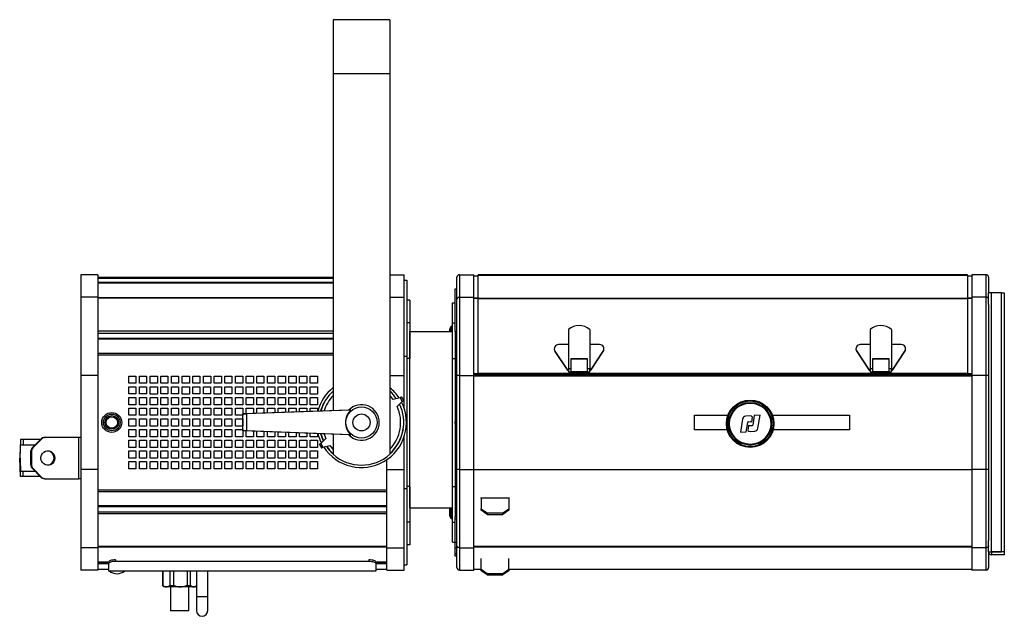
# Model space of a CAD drawing. Header units: millimetres. Extents: x 67 to 1149, y -763 to 433.
# Tile 15 of 15: x 457 to 1149, y 14 to 433. Entities that reach past the tile are written whole.
import ezdxf

# ---------------------------------------------------------------- set-up
doc = ezdxf.new("R2010")
doc.units = ezdxf.units.MM

msp = doc.modelspace()

# ---------------------------------------------------------------- linework, layer by layer
at = {"color": 7, "linetype": 'Continuous', "lineweight": 25}
for p, q in [((717.18, 433.21), (677.18, 433.21)), ((677.18, 433.21), (677.18, 395.21)), ((717.18, 433.21), (717.18, 395.21)), ((717.18, 395.21), (677.18, 395.21)), ((677.18, 395.21), (677.18, 158.52)), ((717.18, 395.21), (717.18, 127.85)), ((511.98, 254.01), (499.98, 254.01)), ((499.98, 254.01), (499.98, 238.23)), ((511.98, 254.01), (511.98, 238.23)), ((511.98, 252.21), (677.18, 252.21)), ((677.18, 251.28), (511.98, 251.28)), ((717.18, 254.01), (727.08, 254.01)), ((727.08, 238.23), (727.08, 254.01)), ((727.08, 250.21), (729.08, 250.21)), ((729.08, 250.21), (729.08, 196.71)), ((764.28, 236.92), (764.28, 252.21)), ((766.08, 254.01), (766.08, 238.23)), ((766.08, 254.01), (776.08, 254.01)), ((776.08, 238.23), (776.08, 254.01)), ((776.08, 253.21), (779.08, 253.21)), ((1123.08, 254.05), (779.08, 254.05)), ((779.08, 254.05), (1123.08, 254.05)), ((779.08, 253.64), (779.08, 254.05)), ((779.08, 254.05), (779.08, 254.05)), ((779.08, 253.64), (1123.08, 253.64)), ((779.08, 237.61), (779.08, 253.64)), ((1123.08, 253.64), (1123.08, 254.05)), ((1123.08, 254.05), (1123.08, 254.05)), ((1123.08, 253.64), (1123.08, 237.61)), ((1123.08, 253.21), (1126.08, 253.21)), ((1136.08, 254.01), (1126.08, 254.01)), ((1126.08, 254.01), (1126.08, 238.23)), ((1136.08, 238.23), (1136.08, 254.01)), ((1137.88, 252.21), (1137.88, 241.2)), ((677.18, 248.46), (511.98, 248.46)), ((511.98, 248.42), (677.18, 248.42)), ((763.08, 244.21), (764.28, 244.21)), ((763.08, 214.21), (763.08, 244.21)), ((511.98, 238.23), (499.98, 238.23)), ((499.98, 238.23), (499.98, 183.21)), ((511.98, 238.23), (511.98, 183.21)), ((677.18, 237.77), (511.98, 237.77)), ((677.18, 237.45), (511.98, 237.45)), ((717.18, 238.23), (727.08, 238.23)), ((727.08, 183.21), (727.08, 238.23)), ((731.08, 236.21), (729.08, 236.21)), ((731.08, 236.21), (731.08, 220.21)), ((764.28, 183.21), (764.28, 236.92)), ((766.08, 238.23), (766.08, 183.21)), ((766.08, 238.23), (776.08, 238.23)), ((776.08, 183.21), (776.08, 238.23)), ((776.08, 237.72), (779.08, 237.72)), ((776.08, 237.53), (779.08, 237.53)), ((779.08, 237.36), (779.08, 237.61)), ((779.08, 237.61), (1123.08, 237.61)), ((779.08, 184.87), (779.08, 237.36)), ((779.08, 237.36), (1123.08, 237.36)), ((1123.08, 237.72), (1126.08, 237.72)), ((1123.08, 237.61), (1123.08, 237.36)), ((1123.08, 237.53), (1126.08, 237.53)), ((1123.08, 237.36), (1123.08, 184.87)), ((1126.08, 238.23), (1126.08, 183.21)), ((1136.08, 238.23), (1126.08, 238.23)), ((1136.08, 183.21), (1136.08, 238.23)), ((1139.89, 241.2), (1137.88, 241.2)), ((1137.88, 233.04), (1137.88, 241.2)), ((1139.89, 59.2), (1139.89, 241.2)), ((1146.88, 241.2), (1139.89, 241.2)), ((1146.88, 59.2), (1146.88, 241.2)), ((1146.88, 241.2), (1148.88, 241.2)), ((1148.88, 241.2), (1148.88, 59.2)), ((761.08, 234.21), (763.08, 234.21)), ((761.08, 220.21), (761.08, 234.21)), ((1137.88, 233.04), (1137.88, 183.21)), ((731.08, 220.21), (729.08, 220.21)), ((731.08, 220.21), (731.08, 195.21)), ((759.18, 214.21), (759.18, 215.71)), ((761.08, 218.09), (760.25, 217.59)), ((760.25, 214.21), (760.25, 217.59)), ((761.08, 220.21), (763.08, 220.21)), ((761.08, 195.21), (761.08, 220.21)), ((842.58, 215.6), (842.58, 187.9)), ((857.58, 215.6), (857.58, 187.9)), ((1054.58, 215.6), (1054.58, 187.9)), ((1069.58, 215.6), (1069.58, 187.9)), ((677.18, 214.25), (511.98, 214.25)), ((511.98, 213.06), (677.18, 213.06)), ((511.98, 209.34), (677.18, 209.34)), ((677.18, 208.67), (511.98, 208.67)), ((731.08, 90.21), (731.08, 214.21)), ((731.08, 214.21), (761.08, 214.21)), ((761.08, 90.21), (761.08, 214.21)), ((764.28, 214.21), (763.08, 214.21)), ((763.08, 214.21), (763.08, 84.21)), ((832.65, 201.93), (832.65, 201.68)), ((842.58, 204.9), (835.65, 204.9)), ((864.52, 204.9), (857.58, 204.9)), ((867.52, 201.68), (867.52, 201.93)), ((1044.65, 201.93), (1044.65, 201.68)), ((1054.58, 204.9), (1047.65, 204.9)), ((1076.52, 204.9), (1069.58, 204.9)), ((1079.52, 201.68), (1079.52, 201.93)), ((511.98, 198.97), (677.18, 198.97)), ((677.18, 197.52), (511.98, 197.52)), ((727.08, 196.71), (729.08, 196.71)), ((729.08, 196.71), (729.08, 103.71)), ((731.08, 195.21), (729.08, 195.21)), ((761.08, 195.21), (763.08, 195.21)), ((833.14, 200.3), (841.69, 187.44)), ((833.14, 200.3), (833.14, 200.05)), ((833.14, 200.05), (841.69, 187.19)), ((855.88, 194.82), (844.28, 194.82)), ((844.28, 194.82), (844.28, 187.9)), ((855.88, 194.57), (844.28, 194.57)), ((855.88, 187.9), (855.88, 194.82)), ((858.47, 187.44), (867.02, 200.3)), ((858.47, 187.19), (867.02, 200.05)), ((867.02, 200.05), (867.02, 200.3)), ((1045.14, 200.3), (1053.69, 187.44)), ((1045.14, 200.3), (1045.14, 200.05)), ((1045.14, 200.05), (1053.69, 187.19)), ((1067.88, 194.82), (1056.28, 194.82)), ((1056.28, 194.82), (1056.28, 187.9)), ((1067.88, 194.57), (1056.28, 194.57)), ((1067.88, 187.9), (1067.88, 194.82)), ((1070.47, 187.44), (1079.02, 200.3)), ((1070.47, 187.19), (1079.02, 200.05)), ((1079.02, 200.05), (1079.02, 200.3)), ((841.69, 187.19), (841.69, 187.44)), ((844.28, 187.9), (842.58, 187.9)), ((842.58, 187.9), (842.58, 185.85)), ((844.28, 187.9), (844.28, 186.1)), ((857.58, 187.9), (855.88, 187.9)), ((855.88, 186.1), (855.88, 187.9)), ((857.58, 185.85), (857.58, 187.9)), ((858.47, 187.44), (858.47, 187.19)), ((1053.69, 187.19), (1053.69, 187.44)), ((1056.28, 187.9), (1054.58, 187.9)), ((1054.58, 187.9), (1054.58, 185.85)), ((1056.28, 187.9), (1056.28, 186.1)), ((1067.88, 186.1), (1067.88, 187.9)), ((1069.58, 187.9), (1067.88, 187.9)), ((1069.58, 185.85), (1069.58, 187.9)), ((1070.47, 187.44), (1070.47, 187.19)), ((511.98, 183.21), (499.98, 183.21)), ((499.98, 183.21), (499.98, 117.21)), ((511.98, 183.21), (511.98, 117.21)), ((533.66, 182.72), (538.66, 182.72)), ((533.66, 177.72), (533.66, 182.72)), ((538.66, 182.72), (538.66, 177.72)), ((541.19, 182.72), (546.19, 182.72)), ((541.19, 177.72), (541.19, 182.72)), ((546.19, 182.72), (546.19, 177.72)), ((548.71, 182.72), (553.71, 182.72)), ((548.71, 177.72), (548.71, 182.72)), ((553.71, 182.72), (553.71, 177.72)), ((556.16, 182.72), (561.16, 182.72)), ((556.16, 177.72), (556.16, 182.72)), ((561.16, 182.72), (561.16, 177.72)), ((563.69, 182.72), (568.69, 182.72)), ((563.69, 177.72), (563.69, 182.72)), ((568.69, 182.72), (568.69, 177.72)), ((571.21, 182.72), (576.21, 182.72)), ((571.21, 177.72), (571.21, 182.72)), ((576.21, 182.72), (576.21, 177.72)), ((578.66, 177.72), (578.66, 182.72)), ((578.66, 182.72), (583.66, 182.72)), ((583.66, 182.72), (583.66, 177.72)), ((586.19, 177.72), (586.19, 182.72)), ((586.19, 182.72), (591.19, 182.72)), ((591.19, 182.72), (591.19, 177.72)), ((593.71, 177.72), (593.71, 182.72)), ((593.71, 182.72), (598.71, 182.72)), ((598.71, 182.72), (598.71, 177.72)), ((601.16, 177.72), (601.16, 182.72)), ((601.16, 182.72), (606.16, 182.72)), ((606.16, 182.72), (606.16, 177.72)), ((608.69, 177.72), (608.69, 182.72)), ((608.69, 182.72), (613.69, 182.72)), ((613.69, 182.72), (613.69, 177.72)), ((616.21, 177.72), (616.21, 182.72)), ((616.21, 182.72), (621.21, 182.72)), ((621.21, 182.72), (621.21, 177.72)), ((623.66, 177.72), (623.66, 182.72)), ((623.66, 182.72), (628.66, 182.72)), ((628.66, 182.72), (628.66, 177.72)), ((631.19, 177.72), (631.19, 182.72)), ((631.19, 182.72), (636.19, 182.72)), ((636.19, 182.72), (636.19, 177.72)), ((638.71, 177.72), (638.71, 182.72)), ((638.71, 182.72), (643.71, 182.72)), ((643.71, 182.72), (643.71, 177.72)), ((646.16, 177.72), (646.16, 182.72)), ((646.16, 182.72), (651.16, 182.72)), ((651.16, 182.72), (651.16, 177.72)), ((653.69, 177.72), (653.69, 182.72)), ((653.69, 182.72), (658.69, 182.72)), ((658.69, 182.72), (658.69, 177.72)), ((661.21, 177.72), (661.21, 182.72)), ((661.21, 182.72), (666.21, 182.72)), ((666.21, 182.72), (666.21, 177.72)), ((717.18, 183.21), (727.08, 183.21)), ((727.08, 160.29), (727.08, 183.21)), ((766.08, 183.21), (764.28, 183.21)), ((764.28, 117.21), (764.28, 183.21)), ((766.08, 183.21), (776.08, 183.21)), ((766.08, 183.21), (766.08, 117.21)), ((776.08, 184.72), (779.08, 184.72)), ((776.08, 184.71), (779.08, 184.71)), ((1126.08, 183.56), (776.08, 183.56)), ((776.08, 117.21), (776.08, 183.21)), ((1126.08, 182.76), (776.08, 182.76)), ((779.08, 184.87), (1123.08, 184.87)), ((779.08, 184.05), (779.08, 184.87)), ((779.08, 184.05), (1123.08, 184.05)), ((842.58, 185.85), (857.58, 185.85)), ((844.28, 186.1), (855.88, 186.1)), ((1054.58, 185.85), (1069.58, 185.85)), ((1056.28, 186.1), (1067.88, 186.1)), ((1123.08, 184.87), (1123.08, 184.05)), ((1123.08, 184.72), (1126.08, 184.72)), ((1123.08, 184.71), (1126.08, 184.71)), ((1136.08, 183.21), (1126.08, 183.21)), ((1126.08, 183.21), (1126.08, 117.21)), ((1137.88, 183.21), (1136.08, 183.21)), ((1136.08, 117.21), (1136.08, 183.21)), ((1137.88, 183.21), (1137.88, 117.21)), ((538.66, 177.72), (533.66, 177.72)), ((533.66, 175.21), (538.66, 175.21)), ((533.66, 170.21), (533.66, 175.21)), ((538.66, 175.21), (538.66, 170.21)), ((541.18, 175.21), (546.18, 175.21)), ((541.18, 170.21), (541.18, 175.21)), ((546.19, 177.72), (541.19, 177.72)), ((546.18, 175.21), (546.18, 170.21)), ((553.71, 177.72), (548.71, 177.72)), ((548.71, 175.2), (553.71, 175.2)), ((548.71, 170.2), (548.71, 175.2)), ((553.71, 175.2), (553.71, 170.2)), ((561.16, 177.72), (556.16, 177.72)), ((556.16, 175.21), (561.16, 175.21)), ((556.16, 170.21), (556.16, 175.21)), ((561.16, 175.21), (561.16, 170.21)), ((563.68, 175.21), (568.68, 175.21)), ((563.68, 170.21), (563.68, 175.21)), ((568.69, 177.72), (563.69, 177.72)), ((568.68, 175.21), (568.68, 170.21)), ((576.21, 177.72), (571.21, 177.72)), ((571.21, 175.2), (576.21, 175.2)), ((571.21, 170.2), (571.21, 175.2)), ((576.21, 175.2), (576.21, 170.2)), ((583.66, 177.72), (578.66, 177.72)), ((578.66, 170.21), (578.66, 175.21)), ((578.66, 175.21), (583.66, 175.21)), ((583.66, 175.21), (583.66, 170.21)), ((586.18, 170.21), (586.18, 175.21)), ((586.18, 175.21), (591.18, 175.21)), ((591.19, 177.72), (586.19, 177.72)), ((591.18, 175.21), (591.18, 170.21)), ((598.71, 177.72), (593.71, 177.72)), ((593.71, 170.2), (593.71, 175.2)), ((593.71, 175.2), (598.71, 175.2)), ((598.71, 175.2), (598.71, 170.2)), ((606.16, 177.72), (601.16, 177.72)), ((601.16, 170.21), (601.16, 175.21)), ((601.16, 175.21), (606.16, 175.21)), ((606.16, 175.21), (606.16, 170.21)), ((608.68, 170.21), (608.68, 175.21)), ((608.68, 175.21), (613.68, 175.21)), ((613.69, 177.72), (608.69, 177.72)), ((613.68, 175.21), (613.68, 170.21)), ((621.21, 177.72), (616.21, 177.72)), ((616.21, 170.2), (616.21, 175.2)), ((616.21, 175.2), (621.21, 175.2)), ((621.21, 175.2), (621.21, 170.2)), ((628.66, 177.72), (623.66, 177.72)), ((623.66, 170.21), (623.66, 175.21)), ((623.66, 175.21), (628.66, 175.21)), ((628.66, 175.21), (628.66, 170.21)), ((631.18, 170.21), (631.18, 175.21)), ((631.18, 175.21), (636.18, 175.21)), ((636.19, 177.72), (631.19, 177.72)), ((636.18, 175.21), (636.18, 170.21)), ((643.71, 177.72), (638.71, 177.72)), ((638.71, 170.2), (638.71, 175.2)), ((638.71, 175.2), (643.71, 175.2)), ((643.71, 175.2), (643.71, 170.2)), ((651.16, 177.72), (646.16, 177.72)), ((646.16, 170.21), (646.16, 175.21)), ((646.16, 175.21), (651.16, 175.21)), ((651.16, 175.21), (651.16, 170.21)), ((653.68, 170.21), (653.68, 175.21)), ((653.68, 175.21), (658.68, 175.21)), ((658.69, 177.72), (653.69, 177.72)), ((658.68, 175.21), (658.68, 170.21)), ((666.21, 177.72), (661.21, 177.72)), ((661.21, 170.2), (661.21, 175.2)), ((661.21, 175.2), (666.21, 175.2)), ((666.21, 175.2), (666.21, 170.2)), ((538.66, 170.21), (533.66, 170.21)), ((533.66, 167.7), (538.66, 167.7)), ((533.66, 162.7), (533.66, 167.7)), ((538.66, 167.7), (538.66, 162.7)), ((546.18, 170.21), (541.18, 170.21)), ((541.18, 167.7), (546.18, 167.7)), ((541.18, 162.7), (541.18, 167.7)), ((546.18, 167.7), (546.18, 162.7)), ((553.71, 170.2), (548.71, 170.2)), ((548.71, 167.69), (553.71, 167.69)), ((548.71, 162.69), (548.71, 167.69)), ((553.71, 167.69), (553.71, 162.69)), ((561.16, 170.21), (556.16, 170.21)), ((556.16, 167.7), (561.16, 167.7)), ((556.16, 162.7), (556.16, 167.7)), ((561.16, 167.7), (561.16, 162.7)), ((568.68, 170.21), (563.68, 170.21)), ((563.68, 167.7), (568.68, 167.7)), ((563.68, 162.7), (563.68, 167.7)), ((568.68, 167.7), (568.68, 162.7)), ((576.21, 170.2), (571.21, 170.2)), ((571.21, 167.69), (576.21, 167.69)), ((571.21, 162.69), (571.21, 167.69)), ((576.21, 167.69), (576.21, 162.69)), ((583.66, 170.21), (578.66, 170.21)), ((578.66, 167.7), (583.66, 167.7)), ((578.66, 162.7), (578.66, 167.7)), ((583.66, 167.7), (583.66, 162.7)), ((591.18, 170.21), (586.18, 170.21)), ((586.18, 162.7), (586.18, 167.7)), ((586.18, 167.7), (591.18, 167.7)), ((591.18, 167.7), (591.18, 162.7)), ((598.71, 170.2), (593.71, 170.2)), ((593.71, 162.69), (593.71, 167.69)), ((593.71, 167.69), (598.71, 167.69)), ((598.71, 167.69), (598.71, 162.69)), ((606.16, 170.21), (601.16, 170.21)), ((601.16, 167.7), (606.16, 167.7)), ((601.16, 162.7), (601.16, 167.7)), ((606.16, 167.7), (606.16, 162.7)), ((613.68, 170.21), (608.68, 170.21)), ((608.68, 162.7), (608.68, 167.7)), ((608.68, 167.7), (613.68, 167.7)), ((613.68, 167.7), (613.68, 162.7)), ((621.21, 170.2), (616.21, 170.2)), ((616.21, 162.69), (616.21, 167.69)), ((616.21, 167.69), (621.21, 167.69)), ((621.21, 167.69), (621.21, 162.69)), ((628.66, 170.21), (623.66, 170.21)), ((623.66, 167.7), (628.66, 167.7)), ((623.66, 162.7), (623.66, 167.7)), ((628.66, 167.7), (628.66, 162.7)), ((636.18, 170.21), (631.18, 170.21)), ((631.18, 162.7), (631.18, 167.7)), ((631.18, 167.7), (636.18, 167.7)), ((636.18, 167.7), (636.18, 162.7)), ((643.71, 170.2), (638.71, 170.2)), ((638.71, 162.69), (638.71, 167.69)), ((638.71, 167.69), (643.71, 167.69)), ((643.71, 167.69), (643.71, 162.69)), ((651.16, 170.21), (646.16, 170.21)), ((646.16, 167.7), (651.16, 167.7)), ((646.16, 162.7), (646.16, 167.7)), ((651.16, 167.7), (651.16, 162.7)), ((658.68, 170.21), (653.68, 170.21)), ((653.68, 162.7), (653.68, 167.7)), ((653.68, 167.7), (658.68, 167.7)), ((658.68, 167.7), (658.68, 162.7)), ((666.21, 170.2), (661.21, 170.2)), ((661.21, 162.69), (661.21, 167.69)), ((661.21, 167.69), (666.21, 167.69)), ((666.21, 167.69), (666.21, 162.69)), ((724.31, 167.62), (719.47, 166.32)), ((724.31, 167.62), (725.83, 164.99)), ((725.3, 168.1), (726.74, 165.61)), ((538.66, 162.7), (533.66, 162.7)), ((533.66, 155.22), (533.66, 160.22)), ((533.66, 160.22), (538.66, 160.22)), ((538.66, 160.22), (538.66, 155.22)), ((546.18, 162.7), (541.18, 162.7)), ((541.19, 155.22), (541.19, 160.22)), ((541.19, 160.22), (546.19, 160.22)), ((546.19, 160.22), (546.19, 155.22)), ((553.71, 162.69), (548.71, 162.69)), ((548.71, 155.22), (548.71, 160.22)), ((548.71, 160.22), (553.71, 160.22)), ((553.71, 160.22), (553.71, 155.22)), ((561.16, 162.7), (556.16, 162.7)), ((556.16, 160.22), (561.16, 160.22)), ((556.16, 155.22), (556.16, 160.22)), ((561.16, 160.22), (561.16, 155.22)), ((568.68, 162.7), (563.68, 162.7)), ((563.69, 160.22), (568.69, 160.22)), ((563.69, 155.22), (563.69, 160.22)), ((568.69, 160.22), (568.69, 155.22)), ((576.21, 162.69), (571.21, 162.69)), ((571.21, 160.22), (576.21, 160.22)), ((571.21, 155.22), (571.21, 160.22)), ((576.21, 160.22), (576.21, 155.22)), ((583.66, 162.7), (578.66, 162.7)), ((578.66, 155.22), (578.66, 160.22)), ((578.66, 160.22), (583.66, 160.22)), ((583.66, 160.22), (583.66, 155.22)), ((591.18, 162.7), (586.18, 162.7)), ((586.19, 155.22), (586.19, 160.22)), ((586.19, 160.22), (591.19, 160.22)), ((591.19, 160.22), (591.19, 155.22)), ((598.71, 162.69), (593.71, 162.69)), ((593.71, 155.22), (593.71, 160.22)), ((593.71, 160.22), (598.71, 160.22)), ((598.71, 160.22), (598.71, 155.22)), ((606.16, 162.7), (601.16, 162.7)), ((601.16, 155.22), (601.16, 160.22)), ((601.16, 160.22), (606.16, 160.22)), ((606.16, 160.22), (606.16, 155.22)), ((613.68, 162.7), (608.68, 162.7)), ((608.69, 155.22), (608.69, 160.22)), ((608.69, 160.22), (613.69, 160.22)), ((613.69, 160.22), (613.69, 155.22)), ((621.21, 162.69), (616.21, 162.69)), ((616.21, 156.3), (616.21, 160.22)), ((616.21, 160.22), (621.21, 160.22)), ((621.21, 160.22), (621.21, 156.48)), ((628.66, 162.7), (623.66, 162.7)), ((623.66, 156.57), (623.66, 160.22)), ((623.66, 160.22), (628.66, 160.22)), ((628.66, 160.22), (628.66, 156.75)), ((636.18, 162.7), (631.18, 162.7)), ((631.19, 156.84), (631.19, 160.22)), ((631.19, 160.22), (636.19, 160.22)), ((636.19, 160.22), (636.19, 157.02)), ((643.71, 162.69), (638.71, 162.69)), ((638.71, 157.12), (638.71, 160.22)), ((638.71, 160.22), (643.71, 160.22)), ((643.71, 160.22), (643.71, 157.3)), ((651.16, 162.7), (646.16, 162.7)), ((646.16, 157.39), (646.16, 160.22)), ((646.16, 160.22), (651.16, 160.22)), ((651.16, 160.22), (651.16, 157.57)), ((658.68, 162.7), (653.68, 162.7)), ((653.69, 157.66), (653.69, 160.22)), ((653.69, 160.22), (658.69, 160.22)), ((658.69, 160.22), (658.69, 157.85)), ((666.21, 162.69), (661.21, 162.69)), ((661.21, 157.94), (661.21, 160.22)), ((661.21, 160.22), (666.21, 160.22)), ((666.21, 160.22), (666.21, 158.12)), ((722.28, 161.45), (725.83, 164.99)), ((538.66, 155.22), (533.66, 155.22)), ((533.66, 147.71), (533.66, 152.71)), ((533.66, 152.71), (538.66, 152.71)), ((538.66, 152.71), (538.66, 147.71)), ((541.18, 147.71), (541.18, 152.71)), ((541.18, 152.71), (546.18, 152.71)), ((546.19, 155.22), (541.19, 155.22)), ((546.18, 152.71), (546.18, 147.71)), ((553.71, 155.22), (548.71, 155.22)), ((548.71, 147.7), (548.71, 152.7)), ((548.71, 152.7), (553.71, 152.7)), ((553.71, 152.7), (553.71, 147.7)), ((561.16, 155.22), (556.16, 155.22)), ((556.16, 152.71), (561.16, 152.71)), ((556.16, 147.71), (556.16, 152.71)), ((561.16, 152.71), (561.16, 147.71)), ((563.68, 152.71), (568.68, 152.71)), ((563.68, 147.71), (563.68, 152.71)), ((568.69, 155.22), (563.69, 155.22)), ((568.68, 152.71), (568.68, 147.71)), ((576.21, 155.22), (571.21, 155.22)), ((571.21, 152.7), (576.21, 152.7)), ((571.21, 147.7), (571.21, 152.7)), ((576.21, 152.7), (576.21, 147.7)), ((583.66, 155.22), (578.66, 155.22)), ((578.66, 147.71), (578.66, 152.71)), ((578.66, 152.71), (583.66, 152.71)), ((583.66, 152.71), (583.66, 147.71)), ((586.18, 147.71), (586.18, 152.71)), ((586.18, 152.71), (591.18, 152.71)), ((591.19, 155.22), (586.19, 155.22)), ((591.18, 152.71), (591.18, 147.71)), ((598.71, 155.22), (593.71, 155.22)), ((593.71, 147.7), (593.71, 152.7)), ((593.71, 152.7), (598.71, 152.7)), ((598.71, 152.7), (598.71, 147.7)), ((606.16, 155.22), (601.16, 155.22)), ((601.16, 147.71), (601.16, 152.71)), ((601.16, 152.71), (606.16, 152.71)), ((606.16, 152.71), (606.16, 147.71)), ((608.68, 147.71), (608.68, 152.71)), ((608.68, 152.71), (613.68, 152.71)), ((613.69, 155.22), (608.69, 155.22)), ((613.68, 152.71), (613.68, 147.71)), ((688.23, 158.92), (613.79, 156.21)), ((613.79, 144.21), (613.79, 156.21)), ((613.79, 156.21), (616.38, 156.21)), ((689.67, 158.83), (616.38, 156.21)), ((616.38, 156.21), (616.38, 144.21)), ((689.67, 158.83), (688.17, 158.87)), ((931.08, 145.06), (931.08, 155.36)), ((931.08, 155.36), (954.77, 155.36)), ((964.86, 152.47), (963.41, 143.38)), ((970.3, 154.77), (967.17, 154.58)), ((971.4, 150.32), (971.99, 154.02)), ((973.13, 154.99), (972.08, 148.35)), ((977.22, 155.24), (973.13, 154.99)), ((975.78, 146.14), (977.22, 155.24)), ((985.86, 155.36), (1040.08, 155.36)), ((1040.08, 155.36), (1040.08, 145.06)), ((538.66, 147.71), (533.66, 147.71)), ((546.18, 147.71), (541.18, 147.71)), ((553.71, 147.7), (548.71, 147.7)), ((561.16, 147.71), (556.16, 147.71)), ((568.68, 147.71), (563.68, 147.71)), ((576.21, 147.7), (571.21, 147.7)), ((583.66, 147.71), (578.66, 147.71)), ((591.18, 147.71), (586.18, 147.71)), ((598.71, 147.7), (593.71, 147.7)), ((606.16, 147.71), (601.16, 147.71)), ((613.68, 147.71), (608.68, 147.71)), ((762.99, 149.41), (762.99, 151)), ((967.5, 143.62), (968.56, 150.26)), ((969.23, 148.29), (968.65, 144.6)), ((969.02, 150.68), (970.87, 150.79)), ((971.61, 147.93), (969.76, 147.82)), ((465.79, 132.38), (471.74, 138.54)), ((472.26, 138.54), (466.31, 132.38)), ((472.26, 138.54), (471.74, 138.54)), ((474.47, 139.71), (474.99, 139.71)), ((498.5, 139.71), (474.99, 139.71)), ((498.5, 110.71), (498.5, 139.71)), ((499.98, 139.71), (498.5, 139.71)), ((533.66, 145.2), (538.66, 145.2)), ((533.66, 140.2), (533.66, 145.2)), ((538.66, 140.2), (533.66, 140.2)), ((538.66, 145.2), (538.66, 140.2)), ((541.18, 140.2), (541.18, 145.2)), ((541.18, 145.2), (546.18, 145.2)), ((546.18, 140.2), (541.18, 140.2)), ((546.18, 145.2), (546.18, 140.2)), ((548.71, 140.19), (548.71, 145.19)), ((548.71, 145.19), (553.71, 145.19)), ((553.71, 140.19), (548.71, 140.19)), ((553.71, 145.19), (553.71, 140.19)), ((556.16, 145.2), (561.16, 145.2)), ((556.16, 140.2), (556.16, 145.2)), ((561.16, 140.2), (556.16, 140.2)), ((561.16, 145.2), (561.16, 140.2)), ((563.68, 145.2), (568.68, 145.2)), ((563.68, 140.2), (563.68, 145.2)), ((568.68, 140.2), (563.68, 140.2)), ((568.68, 145.2), (568.68, 140.2)), ((571.21, 145.19), (576.21, 145.19)), ((571.21, 140.19), (571.21, 145.19)), ((576.21, 140.19), (571.21, 140.19)), ((576.21, 145.19), (576.21, 140.19)), ((578.66, 145.2), (583.66, 145.2)), ((578.66, 140.2), (578.66, 145.2)), ((583.66, 140.2), (578.66, 140.2)), ((583.66, 145.2), (583.66, 140.2)), ((586.18, 140.2), (586.18, 145.2)), ((586.18, 145.2), (591.18, 145.2)), ((591.18, 140.2), (586.18, 140.2)), ((591.18, 145.2), (591.18, 140.2)), ((593.71, 140.19), (593.71, 145.19)), ((593.71, 145.19), (598.71, 145.19)), ((598.71, 140.19), (593.71, 140.19)), ((598.71, 145.19), (598.71, 140.19)), ((601.16, 145.2), (606.16, 145.2)), ((601.16, 140.2), (601.16, 145.2)), ((606.16, 140.2), (601.16, 140.2)), ((606.16, 145.2), (606.16, 140.2)), ((608.68, 140.2), (608.68, 145.2)), ((608.68, 145.2), (613.68, 145.2)), ((613.68, 140.2), (608.68, 140.2)), ((613.68, 145.2), (613.68, 140.2)), ((616.38, 144.21), (613.79, 144.21)), ((688.23, 141.49), (613.79, 144.21)), ((616.21, 140.19), (616.21, 144.12)), ((621.21, 140.19), (616.21, 140.19)), ((689.67, 141.58), (616.38, 144.21)), ((621.21, 143.94), (621.21, 140.19)), ((623.66, 140.2), (623.66, 143.85)), ((628.66, 140.2), (623.66, 140.2)), ((628.66, 143.66), (628.66, 140.2)), ((631.18, 140.2), (631.18, 143.57)), ((636.18, 140.2), (631.18, 140.2)), ((636.18, 143.39), (636.18, 140.2)), ((638.71, 140.19), (638.71, 143.3)), ((643.71, 140.19), (638.71, 140.19)), ((643.71, 143.11), (643.71, 140.19)), ((646.16, 140.2), (646.16, 143.03)), ((651.16, 140.2), (646.16, 140.2)), ((651.16, 142.84), (651.16, 140.2)), ((653.68, 140.2), (653.68, 142.75)), ((658.68, 140.2), (653.68, 140.2)), ((658.68, 142.57), (658.68, 140.2)), ((661.21, 140.19), (661.21, 142.48)), ((666.21, 140.19), (661.21, 140.19)), ((666.21, 142.29), (666.21, 140.19)), ((672.09, 138.97), (668.54, 135.42)), ((677.18, 141.89), (677.18, 127.85)), ((688.17, 141.54), (689.67, 141.58)), ((727.08, 117.21), (727.08, 140.04)), ((954.19, 145.06), (931.08, 145.06)), ((963.41, 143.38), (967.5, 143.62)), ((970.33, 143.85), (973.46, 144.04)), ((1040.08, 145.06), (986.45, 145.06)), ((457.44, 138.21), (456.98, 125.21)), ((459.46, 138.21), (457.44, 138.21)), ((457.58, 134.51), (459.39, 134.51)), ((459.46, 138.21), (459.39, 134.51)), ((459.39, 134.51), (467.85, 134.51)), ((471.42, 138.21), (459.46, 138.21)), ((465.79, 132.38), (466.31, 132.38)), ((533.66, 132.72), (533.66, 137.72)), ((533.66, 137.72), (538.66, 137.72)), ((538.66, 132.72), (533.66, 132.72)), ((538.66, 137.72), (538.66, 132.72)), ((541.19, 132.72), (541.19, 137.72)), ((541.19, 137.72), (546.19, 137.72)), ((546.19, 132.72), (541.19, 132.72)), ((546.19, 137.72), (546.19, 132.72)), ((548.71, 132.72), (548.71, 137.72)), ((548.71, 137.72), (553.71, 137.72)), ((553.71, 132.72), (548.71, 132.72)), ((553.71, 137.72), (553.71, 132.72)), ((556.16, 132.72), (556.16, 137.72)), ((556.16, 137.72), (561.16, 137.72)), ((561.16, 132.72), (556.16, 132.72)), ((561.16, 137.72), (561.16, 132.72)), ((563.69, 132.72), (563.69, 137.72)), ((563.69, 137.72), (568.69, 137.72)), ((568.69, 132.72), (563.69, 132.72)), ((568.69, 137.72), (568.69, 132.72)), ((571.21, 132.72), (571.21, 137.72)), ((571.21, 137.72), (576.21, 137.72)), ((576.21, 132.72), (571.21, 132.72)), ((576.21, 137.72), (576.21, 132.72)), ((578.66, 132.72), (578.66, 137.72)), ((578.66, 137.72), (583.66, 137.72)), ((583.66, 132.72), (578.66, 132.72)), ((583.66, 137.72), (583.66, 132.72)), ((586.19, 132.72), (586.19, 137.72)), ((586.19, 137.72), (591.19, 137.72)), ((591.19, 132.72), (586.19, 132.72)), ((591.19, 137.72), (591.19, 132.72)), ((593.71, 132.72), (593.71, 137.72)), ((593.71, 137.72), (598.71, 137.72)), ((598.71, 132.72), (593.71, 132.72)), ((598.71, 137.72), (598.71, 132.72)), ((601.16, 132.72), (601.16, 137.72)), ((601.16, 137.72), (606.16, 137.72)), ((606.16, 132.72), (601.16, 132.72)), ((606.16, 137.72), (606.16, 132.72)), ((608.69, 132.72), (608.69, 137.72)), ((608.69, 137.72), (613.69, 137.72)), ((613.69, 132.72), (608.69, 132.72)), ((613.69, 137.72), (613.69, 132.72)), ((616.21, 132.72), (616.21, 137.72)), ((616.21, 137.72), (621.21, 137.72)), ((621.21, 132.72), (616.21, 132.72)), ((621.21, 137.72), (621.21, 132.72)), ((623.66, 132.72), (623.66, 137.72)), ((623.66, 137.72), (628.66, 137.72)), ((628.66, 132.72), (623.66, 132.72)), ((628.66, 137.72), (628.66, 132.72)), ((631.19, 132.72), (631.19, 137.72)), ((631.19, 137.72), (636.19, 137.72)), ((636.19, 132.72), (631.19, 132.72)), ((636.19, 137.72), (636.19, 132.72)), ((638.71, 132.72), (638.71, 137.72)), ((638.71, 137.72), (643.71, 137.72)), ((643.71, 132.72), (638.71, 132.72)), ((643.71, 137.72), (643.71, 132.72)), ((646.16, 132.72), (646.16, 137.72)), ((646.16, 137.72), (651.16, 137.72)), ((651.16, 132.72), (646.16, 132.72)), ((651.16, 137.72), (651.16, 132.72)), ((653.69, 132.72), (653.69, 137.72)), ((653.69, 137.72), (658.69, 137.72)), ((658.69, 132.72), (653.69, 132.72)), ((658.69, 137.72), (658.69, 132.72)), ((661.21, 132.72), (661.21, 137.72)), ((661.21, 137.72), (666.21, 137.72)), ((666.21, 132.72), (661.21, 132.72)), ((666.21, 137.72), (666.21, 132.72)), ((667.63, 134.8), (669.06, 132.31)), ((668.54, 135.42), (670.06, 132.79)), ((670.06, 132.79), (674.9, 134.09)), ((457.44, 112.21), (456.98, 125.21)), ((457.23, 125.21), (456.98, 125.21)), ((465.18, 129.55), (464.66, 129.55)), ((464.66, 129.55), (464.66, 120.86)), ((465.18, 129.55), (465.18, 120.86)), ((533.66, 125.21), (533.66, 130.21)), ((533.66, 130.21), (538.66, 130.21)), ((538.66, 125.21), (533.66, 125.21)), ((538.66, 130.21), (538.66, 125.21)), ((541.18, 125.21), (541.18, 130.21)), ((541.18, 130.21), (546.18, 130.21)), ((546.18, 125.21), (541.18, 125.21)), ((546.18, 130.21), (546.18, 125.21)), ((548.71, 125.2), (548.71, 130.2)), ((548.71, 130.2), (553.71, 130.2)), ((553.71, 125.2), (548.71, 125.2)), ((553.71, 130.2), (553.71, 125.2)), ((556.16, 125.21), (556.16, 130.21)), ((556.16, 130.21), (561.16, 130.21)), ((561.16, 125.21), (556.16, 125.21)), ((561.16, 130.21), (561.16, 125.21)), ((563.68, 125.21), (563.68, 130.21)), ((563.68, 130.21), (568.68, 130.21)), ((568.68, 125.21), (563.68, 125.21)), ((568.68, 130.21), (568.68, 125.21)), ((571.21, 125.2), (571.21, 130.2)), ((571.21, 130.2), (576.21, 130.2)), ((576.21, 125.2), (571.21, 125.2)), ((576.21, 130.2), (576.21, 125.2)), ((578.66, 125.21), (578.66, 130.21)), ((578.66, 130.21), (583.66, 130.21)), ((583.66, 125.21), (578.66, 125.21)), ((583.66, 130.21), (583.66, 125.21)), ((586.18, 125.21), (586.18, 130.21)), ((586.18, 130.21), (591.18, 130.21)), ((591.18, 125.21), (586.18, 125.21)), ((591.18, 130.21), (591.18, 125.21)), ((593.71, 125.2), (593.71, 130.2)), ((593.71, 130.2), (598.71, 130.2)), ((598.71, 125.2), (593.71, 125.2)), ((598.71, 130.2), (598.71, 125.2)), ((601.16, 125.21), (601.16, 130.21)), ((601.16, 130.21), (606.16, 130.21)), ((606.16, 125.21), (601.16, 125.21)), ((606.16, 130.21), (606.16, 125.21)), ((608.68, 125.21), (608.68, 130.21)), ((608.68, 130.21), (613.68, 130.21)), ((613.68, 125.21), (608.68, 125.21)), ((613.68, 130.21), (613.68, 125.21)), ((616.21, 125.2), (616.21, 130.2)), ((616.21, 130.2), (621.21, 130.2)), ((621.21, 125.2), (616.21, 125.2)), ((621.21, 130.2), (621.21, 125.2)), ((623.66, 125.21), (623.66, 130.21)), ((623.66, 130.21), (628.66, 130.21)), ((628.66, 125.21), (623.66, 125.21)), ((628.66, 130.21), (628.66, 125.21)), ((631.18, 125.21), (631.18, 130.21)), ((631.18, 130.21), (636.18, 130.21)), ((636.18, 125.21), (631.18, 125.21)), ((636.18, 130.21), (636.18, 125.21)), ((638.71, 125.2), (638.71, 130.2)), ((638.71, 130.2), (643.71, 130.2)), ((643.71, 125.2), (638.71, 125.2)), ((643.71, 130.2), (643.71, 125.2)), ((646.16, 125.21), (646.16, 130.21)), ((646.16, 130.21), (651.16, 130.21)), ((651.16, 125.21), (646.16, 125.21)), ((651.16, 130.21), (651.16, 125.21)), ((653.68, 125.21), (653.68, 130.21)), ((653.68, 130.21), (658.68, 130.21)), ((658.68, 125.21), (653.68, 125.21)), ((658.68, 130.21), (658.68, 125.21)), ((661.21, 125.2), (661.21, 130.2)), ((661.21, 130.2), (666.21, 130.2)), ((666.21, 125.2), (661.21, 125.2)), ((666.21, 130.2), (666.21, 125.2)), ((464.66, 120.86), (465.18, 120.86)), ((466.31, 118.04), (465.79, 118.04)), ((471.74, 111.88), (465.79, 118.04)), ((466.31, 118.04), (472.26, 111.88)), ((533.66, 122.7), (538.66, 122.7)), ((533.66, 117.7), (533.66, 122.7)), ((538.66, 117.7), (533.66, 117.7)), ((538.66, 122.7), (538.66, 117.7)), ((541.18, 117.7), (541.18, 122.7)), ((541.18, 122.7), (546.18, 122.7)), ((546.18, 117.7), (541.18, 117.7)), ((546.18, 122.7), (546.18, 117.7)), ((548.71, 117.69), (548.71, 122.69)), ((548.71, 122.69), (553.71, 122.69)), ((553.71, 117.69), (548.71, 117.69)), ((553.71, 122.69), (553.71, 117.69)), ((556.16, 122.7), (561.16, 122.7)), ((556.16, 117.7), (556.16, 122.7)), ((561.16, 117.7), (556.16, 117.7)), ((561.16, 122.7), (561.16, 117.7)), ((563.68, 117.7), (563.68, 122.7)), ((563.68, 122.7), (568.68, 122.7)), ((568.68, 117.7), (563.68, 117.7)), ((568.68, 122.7), (568.68, 117.7)), ((571.21, 117.69), (571.21, 122.69)), ((571.21, 122.69), (576.21, 122.69)), ((576.21, 117.69), (571.21, 117.69)), ((576.21, 122.69), (576.21, 117.69)), ((578.66, 122.7), (583.66, 122.7)), ((578.66, 117.7), (578.66, 122.7)), ((583.66, 117.7), (578.66, 117.7)), ((583.66, 122.7), (583.66, 117.7)), ((586.18, 117.7), (586.18, 122.7)), ((586.18, 122.7), (591.18, 122.7)), ((591.18, 117.7), (586.18, 117.7)), ((591.18, 122.7), (591.18, 117.7)), ((593.71, 117.69), (593.71, 122.69)), ((593.71, 122.69), (598.71, 122.69)), ((598.71, 117.69), (593.71, 117.69)), ((598.71, 122.69), (598.71, 117.69)), ((601.16, 122.7), (606.16, 122.7)), ((601.16, 117.7), (601.16, 122.7)), ((606.16, 117.7), (601.16, 117.7)), ((606.16, 122.7), (606.16, 117.7)), ((608.68, 117.7), (608.68, 122.7)), ((608.68, 122.7), (613.68, 122.7)), ((613.68, 117.7), (608.68, 117.7)), ((613.68, 122.7), (613.68, 117.7)), ((616.21, 117.69), (616.21, 122.69)), ((616.21, 122.69), (621.21, 122.69)), ((621.21, 117.69), (616.21, 117.69)), ((621.21, 122.69), (621.21, 117.69)), ((623.66, 122.7), (628.66, 122.7)), ((623.66, 117.7), (623.66, 122.7)), ((628.66, 117.7), (623.66, 117.7)), ((628.66, 122.7), (628.66, 117.7)), ((631.18, 117.7), (631.18, 122.7)), ((631.18, 122.7), (636.18, 122.7)), ((636.18, 117.7), (631.18, 117.7)), ((636.18, 122.7), (636.18, 117.7)), ((638.71, 117.69), (638.71, 122.69)), ((638.71, 122.69), (643.71, 122.69)), ((643.71, 117.69), (638.71, 117.69)), ((643.71, 122.69), (643.71, 117.69)), ((646.16, 122.7), (651.16, 122.7)), ((646.16, 117.7), (646.16, 122.7)), ((651.16, 117.7), (646.16, 117.7)), ((651.16, 122.7), (651.16, 117.7)), ((653.68, 117.7), (653.68, 122.7)), ((653.68, 122.7), (658.68, 122.7)), ((658.68, 117.7), (653.68, 117.7)), ((658.68, 122.7), (658.68, 117.7)), ((661.21, 117.69), (661.21, 122.69)), ((661.21, 122.69), (666.21, 122.69)), ((666.21, 117.69), (661.21, 117.69)), ((666.21, 122.69), (666.21, 117.69)), ((715.08, 117.21), (715.08, 124.14)), ((459.46, 112.21), (457.44, 112.21)), ((457.58, 115.91), (459.39, 115.91)), ((459.46, 112.21), (459.39, 115.91)), ((459.39, 115.91), (467.85, 115.91)), ((471.42, 112.21), (459.46, 112.21)), ((471.74, 111.88), (472.26, 111.88)), ((474.99, 110.71), (474.47, 110.71)), ((474.99, 110.71), (498.5, 110.71)), ((499.98, 110.71), (498.5, 110.71)), ((511.98, 117.21), (499.98, 117.21)), ((499.98, 117.21), (499.98, 62.19)), ((511.98, 117.21), (511.98, 62.19)), ((715.08, 117.21), (727.08, 117.21)), ((715.08, 62.19), (715.08, 117.21)), ((727.08, 62.19), (727.08, 117.21)), ((764.28, 66.29), (764.28, 117.21)), ((766.08, 117.21), (764.28, 117.21)), ((766.08, 117.21), (766.08, 62.19)), ((766.08, 117.21), (776.08, 117.21)), ((776.08, 62.19), (776.08, 117.21)), ((776.08, 117.21), (1126.08, 117.21)), ((1126.08, 117.21), (1126.08, 62.19)), ((1136.08, 117.21), (1126.08, 117.21)), ((1136.08, 62.19), (1136.08, 117.21)), ((1137.88, 117.21), (1136.08, 117.21)), ((1137.88, 117.21), (1137.88, 67.38)), ((731.08, 105.21), (729.08, 105.21)), ((731.08, 105.21), (731.08, 80.21)), ((761.08, 80.21), (761.08, 105.21)), ((761.08, 105.21), (763.08, 105.21)), ((511.98, 102.89), (715.08, 102.89)), ((715.08, 101.44), (511.98, 101.44)), ((727.08, 103.71), (729.08, 103.71)), ((729.08, 103.71), (729.08, 50.21)), ((781.25, 97.11), (781.25, 97.38)), ((781.25, 97.11), (781.25, 89.61)), ((800.75, 97.11), (781.25, 97.11)), ((800.75, 97.38), (800.75, 97.11)), ((800.75, 97.11), (800.75, 89.61)), ((511.98, 91.75), (715.08, 91.75)), ((511.98, 91.07), (715.08, 91.07)), ((731.08, 90.21), (761.08, 90.21)), ((759.18, 84.71), (759.18, 90.21)), ((760.25, 82.82), (760.25, 90.21)), ((511.98, 87.36), (715.08, 87.36)), ((511.98, 86.16), (715.08, 86.16)), ((763.08, 84.21), (764.28, 84.21)), ((763.08, 82.21), (763.08, 84.21)), ((781.25, 88.54), (781.25, 89.61)), ((781.25, 89.61), (785.49, 86.66)), ((785.49, 85.58), (781.25, 88.54)), ((785.49, 86.66), (785.49, 85.58)), ((785.49, 86.66), (796.51, 86.66)), ((785.49, 85.58), (796.51, 85.58)), ((796.51, 86.66), (800.75, 89.61)), ((800.75, 88.54), (796.51, 85.58)), ((796.51, 85.58), (796.51, 86.66)), ((800.75, 89.61), (800.75, 88.54)), ((731.08, 80.21), (729.08, 80.21)), ((731.08, 80.21), (731.08, 64.21)), ((760.25, 82.82), (761.08, 82.32)), ((761.08, 80.21), (763.08, 80.21)), ((761.08, 66.21), (761.08, 80.21)), ((764.28, 82.21), (763.08, 82.21)), ((763.08, 66.07), (763.08, 82.21)), ((715.08, 62.97), (511.98, 62.97)), ((715.08, 62.64), (511.98, 62.64)), ((731.08, 64.21), (729.08, 64.21)), ((761.08, 66.21), (763.08, 66.21)), ((763.08, 66.07), (764.28, 66.07)), ((763.08, 61.83), (763.08, 66.07)), ((764.28, 66.07), (764.28, 66.29)), ((764.28, 66.07), (764.28, 65.76)), ((764.28, 63.49), (764.28, 65.76)), ((764.28, 62.13), (764.28, 63.49)), ((1126.08, 63.17), (776.08, 63.17)), ((1126.08, 62.52), (776.08, 62.52)), ((1137.88, 59.2), (1137.88, 67.38)), ((511.98, 62.19), (499.98, 62.19)), ((499.98, 62.19), (499.98, 46.41)), ((511.98, 62.19), (511.98, 46.41)), ((715.08, 62.19), (727.08, 62.19)), ((715.08, 46.41), (715.08, 62.19)), ((727.08, 46.41), (727.08, 62.19)), ((764.28, 61.83), (763.08, 61.83)), ((763.08, 58.21), (763.08, 61.83)), ((763.08, 58.21), (764.28, 58.21)), ((763.08, 56.21), (763.08, 58.21)), ((764.28, 56.21), (763.08, 56.21)), ((764.28, 62.13), (764.28, 61.83)), ((764.28, 48.21), (764.28, 61.83)), ((766.08, 62.19), (776.08, 62.19)), ((766.08, 62.19), (766.08, 46.41)), ((776.08, 46.41), (776.08, 62.19)), ((1136.08, 62.19), (1126.08, 62.19)), ((1126.08, 62.19), (1126.08, 46.41)), ((1136.08, 46.41), (1136.08, 62.19)), ((1137.88, 59.2), (1139.89, 59.2)), ((1137.88, 59.2), (1137.88, 48.21)), ((1139.89, 59.2), (1146.88, 59.2)), ((1139.89, 59.2), (1139.89, 57.2)), ((1148.88, 59.2), (1139.89, 59.2)), ((1148.88, 57.2), (1139.89, 57.2)), ((1148.88, 59.2), (1146.88, 59.2)), ((1148.88, 59.2), (1148.88, 57.2)), ((519.37, 52), (511.98, 52)), ((511.98, 51.95), (519.38, 51.95)), ((511.98, 51.02), (519.37, 51.02)), ((519.37, 52.05), (519.37, 50.9)), ((519.37, 50.9), (519.37, 46.01)), ((524.37, 53.66), (524.37, 52.54)), ((702.37, 52.54), (524.37, 52.54)), ((702.37, 53.66), (702.37, 52.54)), ((707.35, 51.95), (715.08, 51.95)), ((707.37, 52.05), (707.37, 50.9)), ((715.08, 52), (707.37, 52)), ((707.37, 51.02), (715.08, 51.02)), ((707.37, 46.01), (707.37, 50.9)), ((727.08, 50.21), (729.08, 50.21)), ((781.25, 47.09), (781.25, 54.6)), ((800.75, 47.09), (800.75, 54.6)), ((511.98, 46.41), (499.98, 46.41)), ((511.98, 47.21), (519.37, 47.21)), ((519.37, 46.01), (581.12, 46.01)), ((557.37, 46.01), (557.37, 35.71)), ((557.5, 46.01), (557.5, 35.71)), ((562.6, 46.01), (562.6, 35.71)), ((564.98, 46.01), (564.98, 35.71)), ((574.56, 46.01), (574.56, 35.71)), ((576.84, 46.01), (576.84, 35.71)), ((581.12, 46.01), (581.12, 28.01)), ((581.12, 46.01), (589.12, 46.01)), ((589.12, 28.01), (589.12, 46.01)), ((589.12, 46.01), (707.37, 46.01)), ((707.37, 47.21), (715.08, 47.21)), ((715.08, 46.41), (727.08, 46.41)), ((766.08, 46.41), (776.08, 46.41)), ((776.08, 47.21), (781.25, 47.21)), ((781.25, 46.01), (781.25, 47.09)), ((781.25, 47.09), (785.49, 44.14)), ((785.49, 43.06), (781.25, 46.01)), ((785.49, 44.14), (785.49, 43.06)), ((785.49, 44.14), (796.51, 44.14)), ((785.49, 43.06), (796.51, 43.06)), ((796.51, 44.14), (800.75, 47.09)), ((800.75, 46.01), (796.51, 43.06)), ((796.51, 43.06), (796.51, 44.14)), ((800.75, 47.21), (1126.08, 47.21)), ((800.75, 47.09), (800.75, 46.01)), ((1136.08, 46.41), (1126.08, 46.41)), ((557.37, 35.71), (558.37, 34.71)), ((557.37, 35.71), (557.5, 35.71)), ((560.05, 34.71), (558.37, 34.71)), ((569.77, 34.71), (560.05, 34.71)), ((562.6, 35.71), (564.98, 35.71)), ((562.87, 34.71), (562.87, 17.91)), ((579.09, 34.71), (569.77, 34.71)), ((574.56, 35.71), (576.84, 35.71)), ((575.87, 17.91), (575.87, 34.71)), ((580.37, 34.71), (579.09, 34.71)), ((580.37, 34.71), (581.12, 35.46)), ((581.12, 28.01), (581.12, 18.01)), ((581.12, 28.01), (589.12, 28.01)), ((589.12, 18.01), (589.12, 28.01)), ((575.87, 17.91), (562.87, 17.91))]:
    msp.add_line(p, q, dxfattribs=at)
at = {"color": 7, "linetype": 'Continuous', "lineweight": 25, "flags": 128}
for points in [[(719.47, 166.32), (717.51, 168.73), (717.18, 169.08)], [(670.9, 142.12), (670.98, 141.87), (672.09, 138.97)], [(457.23, 125.21), (457.54, 133.37), (457.58, 134.51)], [(674.9, 134.09), (676.86, 131.68), (677.18, 131.33)], [(457.23, 125.21), (457.28, 124.01), (457.58, 115.91)], [(481.7, 125.21), (481.51, 123.83), (480.98, 122.56), (480.13, 121.48), (479.04, 120.68), (477.77, 120.21), (476.43, 120.12), (475.12, 120.4), (473.93, 121.04), (472.95, 121.99), (472.25, 123.17), (471.89, 124.51), (471.89, 125.9), (472.25, 127.24), (472.95, 128.43), (473.93, 129.37), (475.12, 130.01), (476.43, 130.29), (477.77, 130.2), (479.04, 129.73), (480.13, 128.93), (480.98, 127.86), (481.51, 126.58), (481.7, 125.21)]]:
    msp.add_lwpolyline(points, dxfattribs=at)
at = {"color": 7, "linetype": 'Continuous', "lineweight": 25}
for centre, radius in [((697.18, 150.21), 11), ((970.32, 149.31), 16.68), ((970.32, 149.31), 16.03), ((970.32, 149.31), 15), ((970.32, 149.31), 14.5), ((521.68, 150.21), 7), ((521.68, 150.21), 5.88), ((521.68, 150.21), 4.8), ((521.68, 150.21), 4), ((697.18, 150.21), 6)]:
    msp.add_circle(centre, radius, dxfattribs=at)
for centre, radius, start, end in [((766.08, 252.21), 1.8, 90, 180), ((1136.08, 252.21), 1.8, 0, 90), ((761.38, 215.71), 2.2, 120.98483, 180), ((850.08, 206.47), 11.81, 50.57294, 129.42706), ((1062.08, 206.47), 11.81, 50.57294, 129.42706), ((835.62, 201.93), 2.97, 89.47094, 213.35174), ((835.59, 201.68), 2.94, 180.01164, 213.6694), ((864.54, 201.93), 2.97, 326.64826, 90.52906), ((864.57, 201.68), 2.94, 326.3306, 359.98836), ((1047.62, 201.93), 2.97, 89.47, 213.35268), ((1047.59, 201.68), 2.94, 180.013, 213.66996), ((1076.54, 201.93), 2.97, 326.64921, 90.52812), ((1076.57, 201.68), 2.95, 326.34421, 359.97283), ((844.18, 189.09), 2.98, 213.65226, 237.68323), ((844.18, 188.84), 2.98, 213.65226, 237.68323), ((855.98, 189.09), 2.98, 302.31677, 326.34774), ((855.98, 188.84), 2.98, 302.31677, 326.34774), ((1056.18, 189.09), 2.98, 213.65247, 237.68494), ((1056.18, 188.84), 2.98, 213.65247, 237.68494), ((1067.99, 189.09), 2.98, 302.31548, 326.35095), ((1067.99, 188.84), 2.98, 302.31548, 326.35095), ((697.14, 150.17), 31.61, 129.1618, 165.40229), ((697.14, 150.17), 31.61, 33.11771, 50.65092), ((697.14, 150.17), 29.79, 139.6934, 164.35439), ((697.18, 150.21), 29.67, 132.38287, 164.35587), ((697.18, 150.21), 27.5, 136.65824, 162.90397), ((697.18, 150.21), 29.67, 34.2879, 47.61713), ((697.14, 150.17), 31.61, 213.00985, 26.93622), ((697.18, 150.21), 12.5, 223.87983, 136.12017), ((697.18, 150.21), 29.67, 312.38287, 25.7121), ((697.18, 150.21), 27.5, 316.65824, 24.12196), ((967.33, 152.08), 2.5, 93.49083, 170.99083), ((970.42, 152.77), 2, 38.59047, 93.49083), ((697.14, 150.17), 29.79, 312.26942, 351.29274), ((969.05, 150.18), 0.5, 93.49083, 170.99083), ((969.73, 148.32), 0.5, 183.49083, 273.49083), ((970.9, 150.29), 0.5, 3.49083, 93.49083), ((971.58, 148.43), 0.5, 273.49083, 350.99083), ((973.31, 146.53), 2.5, 273.49083, 350.99083), ((474.48, 135.91), 3.8, 90.1808, 136.24097), ((475, 135.91), 3.8, 90.1808, 136.24097), ((697.14, 150.17), 31.61, 194.44647, 206.93622), ((697.14, 150.17), 29.79, 195.48426, 205.79556), ((697.18, 150.21), 29.67, 195.64413, 205.7121), ((970.21, 145.84), 2, 218.59047, 273.49083), ((468.73, 129.56), 4.07, 136.22439, 180.16303), ((469.25, 129.56), 4.07, 136.22439, 180.1629), ((697.14, 150.17), 29.79, 214.14685, 227.93814), ((697.18, 150.21), 29.67, 214.2879, 227.61713), ((476.16, 125.29), 5.02, 359.01676, 85.9902), ((476.16, 125.12), 5.02, 274.00982, 0.98323), ((697.18, 150.21), 30, 228.18969, 311.81031), ((468.73, 120.85), 4.07, 179.83694, 223.77561), ((469.25, 120.85), 4.07, 179.83707, 223.77561), ((474.48, 114.51), 3.8, 223.75911, 269.81909), ((475, 114.51), 3.8, 223.75911, 269.81909), ((761.38, 84.71), 2.2, 180, 239.01517), ((1139.89, 59.2), 2, 180, 270), ((1139.89, 59.2), 0.001, 180, 270), ((525.37, 52.16), 8.23, 228.4046, 311.5954), ((766.08, 48.21), 1.8, 180, 270), ((1136.08, 48.21), 1.8, 270, 0), ((585.12, 18.01), 4, 180, 0)]:
    msp.add_arc(centre, radius, start, end, dxfattribs=at)
msp.add_ellipse((697.47, 150.21), major_axis=(11.63, 0), ratio=0.999694, start_param=2.305876, end_param=3.977309, dxfattribs=at)
for points, knots in [([(766.08, 238.23), (765.97, 238.22), (765.73, 238.21), (765.28, 238.11), (764.78, 237.87), (764.37, 237.43), (764.31, 237.09), (764.28, 236.92)], [0, 0, 0, 0, 0.123813, 0.247873, 0.496278, 0.747215, 1, 1, 1, 1]), ([(1137.88, 236.92), (1137.86, 237.09), (1137.8, 237.43), (1137.39, 237.87), (1136.89, 238.11), (1136.44, 238.21), (1136.2, 238.22), (1136.08, 238.23)], [0, 0, 0, 0, 0.2527848, 0.5037214, 0.7521188, 0.8761763, 1, 1, 1, 1]), ([(725.3, 168.1), (725.29, 168.1), (725.25, 168.09), (725.02, 167.98), (724.7, 167.82), (724.44, 167.69), (724.31, 167.62)], [0, 0, 0, 0, 0.2499975, 0.5000001, 0.7499951, 1, 1, 1, 1]), ([(725.83, 164.99), (725.95, 165.07), (726.19, 165.23), (726.5, 165.42), (726.71, 165.57), (726.73, 165.6), (726.74, 165.61)], [0, 0, 0, 0, 0.249997, 0.499997, 0.75, 1, 1, 1, 1]), ([(668.54, 135.42), (668.42, 135.34), (668.18, 135.19), (667.87, 134.99), (667.66, 134.84), (667.64, 134.82), (667.63, 134.8)], [0, 0, 0, 0, 0.249997, 0.499997, 0.75, 1, 1, 1, 1]), ([(669.06, 132.31), (669.08, 132.31), (669.12, 132.32), (669.35, 132.43), (669.67, 132.59), (669.93, 132.73), (670.06, 132.79)], [0, 0, 0, 0, 0.2499975, 0.5000001, 0.7499951, 1, 1, 1, 1]), ([(766.08, 62.19), (765.97, 62.19), (765.73, 62.2), (765.28, 62.31), (764.78, 62.55), (764.37, 62.98), (764.31, 63.32), (764.28, 63.49)], [0, 0, 0, 0, 0.123813, 0.247873, 0.496278, 0.747215, 1, 1, 1, 1]), ([(1137.88, 63.49), (1137.86, 63.32), (1137.8, 62.98), (1137.39, 62.55), (1136.89, 62.31), (1136.44, 62.2), (1136.2, 62.19), (1136.08, 62.19)], [0, 0, 0, 0, 0.2527848, 0.5037214, 0.7521188, 0.8761763, 1, 1, 1, 1]), ([(524.37, 53.66), (523.71, 53.64), (522.4, 53.58), (520.77, 53.19), (519.62, 52.65), (519.45, 52.25), (519.37, 52.05)], [0, 0, 0, 0, 0.2513294, 0.5024686, 0.7429819, 1, 1, 1, 1]), ([(524.37, 52.54), (523.71, 52.51), (522.4, 52.46), (520.76, 52.06), (519.62, 51.52), (519.45, 51.11), (519.37, 50.9)], [0, 0, 0, 0, 0.249986, 0.500575, 0.741616, 1, 1, 1, 1]), ([(707.37, 52.05), (707.29, 52.25), (707.15, 52.65), (706, 53.18), (704.35, 53.57), (703.04, 53.63), (702.37, 53.66)], [0, 0, 0, 0, 0.248657, 0.498698, 0.740424, 1, 1, 1, 1]), ([(707.37, 50.9), (707.29, 51.11), (707.15, 51.51), (706, 52.05), (704.35, 52.45), (703.04, 52.51), (702.37, 52.54)], [0, 0, 0, 0, 0.25, 0.500592, 0.741789, 1, 1, 1, 1]), ([(557.5, 35.71), (557.91, 35.43), (558.73, 34.86), (559.6, 34.76), (560.05, 34.71)], [0, 0, 0, 0, 0.4915835, 1, 1, 1, 1]), ([(560.05, 34.71), (560.4, 34.74), (561.11, 34.81), (561.96, 35.25), (562.45, 35.6), (562.6, 35.71)], [0, 0, 0, 0, 0.401707, 0.815, 1, 1, 1, 1]), ([(564.98, 35.71), (565.74, 35.43), (567.29, 34.86), (568.93, 34.76), (569.77, 34.71)], [0, 0, 0, 0, 0.491584, 1, 1, 1, 1]), ([(569.77, 34.71), (570.43, 34.74), (571.77, 34.81), (573.36, 35.25), (574.28, 35.6), (574.56, 35.71)], [0, 0, 0, 0, 0.401706, 0.814999, 1, 1, 1, 1]), ([(576.84, 35.71), (577.2, 35.43), (577.93, 34.86), (578.7, 34.76), (579.09, 34.71)], [0, 0, 0, 0, 0.491584, 1, 1, 1, 1]), ([(579.09, 34.71), (579.4, 34.74), (580.02, 34.82), (580.7, 35.2), (581.06, 35.49), (581.12, 35.54)], [0, 0, 0, 0, 0.446159, 0.905188, 1, 1, 1, 1])]:
    msp.add_open_spline(points, degree=3, knots=knots, dxfattribs=at)

doc.saveas('drawing.dxf')
